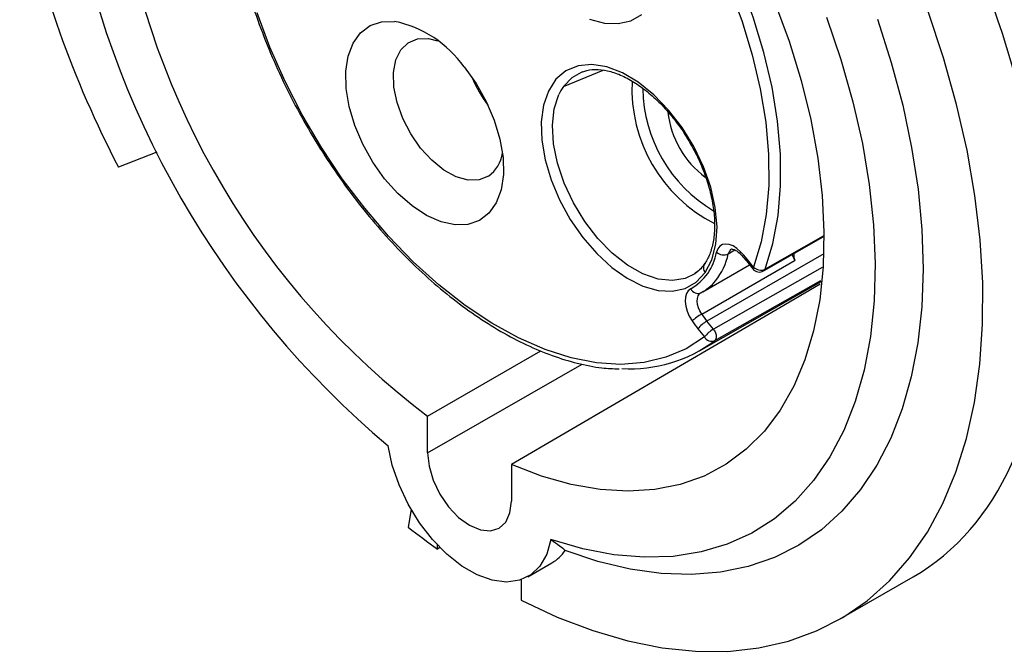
# Model space of a CAD drawing. Header units: inches. Extents: x 0 to 33, y 0 to 25.5.
# Tile 8 of 12: x 24.6 to 26.9, y 19 to 20.5. Entities that reach past the tile are written whole.
import ezdxf

# ---------------------------------------------------------------- set-up
doc = ezdxf.new("R2010")
doc.units = ezdxf.units.IN
doc.header["$LTSCALE"] = 3
doc.header["$MEASUREMENT"] = 0

msp = doc.modelspace()

# ---------------------------------------------------------------- linework, layer by layer
for p, q in [((25.8782, 20.351), (25.9706, 20.3888)), ((25.9202, 20.3848), (25.9237, 20.3861)), ((24.9337, 20.1982), (24.8445, 20.1632)), ((26.4822, 20.0029), (26.3471, 19.9261)), ((26.3451, 19.9232), (26.4823, 20.0012)), ((26.4835, 19.9622), (26.2118, 19.8053)), ((26.2616, 19.9619), (26.277, 19.9708)), ((26.2901, 19.961), (26.29, 19.9611)), ((26.1998, 19.8217), (26.417, 19.947)), ((26.2024, 19.8738), (26.311, 19.9364)), ((26.3037, 19.9455), (26.3187, 19.9268)), ((26.3202, 19.9311), (26.3051, 19.9498)), ((26.4796, 19.9303), (26.2269, 19.7866)), ((26.1946, 19.7361), (26.4794, 19.8981)), ((26.2305, 19.7601), (26.4764, 19.8999)), ((26.2269, 19.7866), (26.2118, 19.8053)), ((26.191, 19.7874), (26.206, 19.7687)), ((25.5627, 19.5846), (25.8258, 19.7364)), ((25.5627, 19.4992), (25.9219, 19.7054)), ((25.5627, 19.4992), (25.5627, 19.5846)), ((25.7575, 19.4721), (25.7575, 19.3867)), ((25.5245, 19.3672), (25.5176, 19.3258)), ((25.5855, 19.2752), (25.5855, 19.2848)), ((25.5914, 19.2786), (25.5855, 19.2752)), ((25.7959, 19.2109), (25.8516, 19.243)), ((25.7804, 19.2037), (25.7804, 19.1562)), ((26.5203, 19.1117), (26.691, 19.2102))]:
    msp.add_line(p, q)
at = {"flags": 128}
for points in [[(26.0322, 20.9722), (26.0429, 20.959), (26.095, 20.8901), (26.1436, 20.8174), (26.1881, 20.7418), (26.2281, 20.6639), (26.2632, 20.5845), (26.2931, 20.5045), (26.3174, 20.4245), (26.336, 20.3454), (26.3486, 20.2679), (26.3551, 20.1929), (26.3555, 20.121), (26.3498, 20.053), (26.338, 19.9894), (26.3202, 19.9311)], [(26.3471, 19.9261), (26.3653, 19.9858), (26.3774, 20.0507), (26.3833, 20.1203), (26.3829, 20.1938), (26.3762, 20.2705), (26.3633, 20.3497), (26.3443, 20.4305), (26.3194, 20.5123), (26.2889, 20.5941), (26.253, 20.6752), (26.2121, 20.7548), (26.1666, 20.8322), (26.117, 20.9064), (26.0637, 20.9769), (26.0589, 20.9829)], [(26.3693, 20.5484), (26.4028, 20.4566), (26.4308, 20.3649), (26.4531, 20.274), (26.4695, 20.1846), (26.4798, 20.0973), (26.484, 20.0129), (26.4821, 19.9319), (26.474, 19.8549), (26.4599, 19.7825), (26.4398, 19.7153), (26.4139, 19.6537), (26.3824, 19.5982), (26.3455, 19.5493), (26.3035, 19.5073), (26.2566, 19.4724), (26.2054, 19.445), (26.1501, 19.4253), (26.0911, 19.4134), (26.0289, 19.4094), (25.9639, 19.4133), (25.8967, 19.4251), (25.8278, 19.4448), (25.7575, 19.4721)], [(26.206, 19.7687), (26.1634, 19.7411), (26.1166, 19.7212), (26.0659, 19.709), (26.012, 19.7047), (25.9553, 19.7084), (25.8963, 19.7199), (25.8358, 19.7393), (25.7742, 19.7662), (25.7121, 19.8005), (25.6503, 19.8417), (25.5892, 19.8896), (25.5294, 19.9436), (25.4717, 20.0032), (25.4165, 20.0678), (25.3643, 20.1367), (25.3158, 20.2094), (25.2713, 20.285), (25.2313, 20.3629), (25.1962, 20.4423), (25.1663, 20.5223)], [(25.7804, 19.1562), (25.8639, 19.117), (25.9467, 19.0854), (26.0281, 19.0615), (26.1079, 19.0455), (26.1856, 19.0374), (26.2607, 19.0372), (26.3328, 19.0451), (26.4016, 19.0609), (26.4666, 19.0846), (26.5276, 19.1159), (26.5841, 19.1549), (26.636, 19.2012), (26.6828, 19.2545), (26.7243, 19.3147), (26.7604, 19.3813), (26.7908, 19.4541), (26.8154, 19.5326), (26.834, 19.6163), (26.8465, 19.7049), (26.8528, 19.7979), (26.853, 19.8947), (26.847, 19.9948), (26.8348, 20.0977), (26.8166, 20.2028), (26.7923, 20.3095), (26.7622, 20.4174), (26.7265, 20.5257)], [(26.4895, 20.5127), (26.5231, 20.414), (26.5511, 20.3157), (26.5732, 20.2184), (26.5893, 20.1228), (26.5993, 20.0296), (26.6031, 19.9392), (26.6007, 19.8523), (26.5922, 19.7695), (26.5775, 19.6914), (26.5568, 19.6183), (26.5302, 19.5509), (26.4978, 19.4896), (26.46, 19.4347), (26.4169, 19.3866), (26.3689, 19.3457), (26.3162, 19.3122), (26.2591, 19.2864), (26.1982, 19.2683), (26.1337, 19.2581), (26.0661, 19.256), (25.9958, 19.2618), (25.9233, 19.2756), (25.8491, 19.2972)], [(26.6084, 20.5075), (26.6405, 20.4072), (26.667, 20.3075), (26.6878, 20.209), (26.7027, 20.1124), (26.7116, 20.0181), (26.7145, 19.9267), (26.7113, 19.8389), (26.7021, 19.755), (26.687, 19.6758), (26.6659, 19.6015), (26.6391, 19.5328), (26.6067, 19.4699), (26.5689, 19.4133), (26.5259, 19.3633), (26.4781, 19.3202), (26.4256, 19.2843), (26.3688, 19.2558), (26.3081, 19.2349), (26.2438, 19.2216), (26.1762, 19.2162), (26.1059, 19.2185), (26.0333, 19.2286), (25.9587, 19.2465), (25.8826, 19.272)], [(25.9391, 20.508), (25.9736, 20.4987), (26.0059, 20.4975), (26.0351, 20.5042), (26.0603, 20.5188)], [(25.6476, 20.3966), (25.6753, 20.3579), (25.6989, 20.3161), (25.7177, 20.2725), (25.7309, 20.2288), (25.7381, 20.1863), (25.7391, 20.1465), (25.7338, 20.1108), (25.7224, 20.0804), (25.7053, 20.0563), (25.6831, 20.0394), (25.6566, 20.0303), (25.6266, 20.0292), (25.5942, 20.0362), (25.5604, 20.051), (25.5265, 20.0732), (25.4936, 20.102), (25.4629, 20.1364), (25.4352, 20.1752), (25.4118, 20.2171), (25.3932, 20.2606), (25.3802, 20.3044), (25.3732, 20.3468), (25.3724, 20.3865), (25.3779, 20.422), (25.3895, 20.4522), (25.4067, 20.4761), (25.4291, 20.4927), (25.4558, 20.5016), (25.4859, 20.5024)], [(25.7043, 20.1426), (25.6824, 20.1339), (25.657, 20.1335), (25.6293, 20.1412), (25.6007, 20.1568), (25.5726, 20.1794), (25.5465, 20.208), (25.5236, 20.241), (25.5051, 20.2769), (25.4919, 20.3138), (25.4846, 20.3499), (25.4837, 20.3835), (25.4892, 20.4128), (25.5007, 20.4363), (25.5178, 20.453), (25.5395, 20.4619), (25.5649, 20.4626), (25.5861, 20.4576)], [(26.2081, 19.9182), (26.2236, 19.948), (26.2329, 19.984), (26.2355, 20.025), (26.2314, 20.0698), (26.2209, 20.1167), (26.2041, 20.1644), (26.1817, 20.2113), (26.1543, 20.2558), (26.1229, 20.2964), (26.0886, 20.3319), (26.0523, 20.3611), (26.0154, 20.383), (25.979, 20.3969), (25.9442, 20.4024), (25.9123, 20.3993), (25.8843, 20.3877), (25.8611, 20.3679), (25.8434, 20.3406)], [(25.8782, 20.351), (25.8986, 20.3724), (25.9202, 20.3848)], [(25.8434, 20.3406), (25.832, 20.3074), (25.8269, 20.2688), (25.8282, 20.2261), (25.8359, 20.1806), (25.8498, 20.1338), (25.8695, 20.0871), (25.8942, 20.0421), (25.9233, 20.0001), (25.9558, 19.9624), (25.9906, 19.9304), (26.0268, 19.9049), (26.063, 19.8868), (26.0983, 19.8767), (26.1314, 19.8749), (26.1614, 19.8813), (26.1872, 19.896), (26.2081, 19.9182)], [(26.1835, 19.9155), (26.1617, 19.9047), (26.1316, 19.8995), (26.0983, 19.9031), (26.0631, 19.9152), (26.0272, 19.9356), (25.9919, 19.9634), (25.9583, 19.9976), (25.9278, 20.0371), (25.9015, 20.0805), (25.8801, 20.1262), (25.8645, 20.1725), (25.8553, 20.2179), (25.8528, 20.2608), (25.857, 20.2995), (25.8678, 20.3328)], [(26.2902, 19.9667), (26.2816, 19.9744), (26.2727, 19.9802), (26.2639, 19.9837), (26.2555, 19.9847), (26.2481, 19.9833), (26.2419, 19.9795), (26.2372, 19.9734), (26.2342, 19.9654)], [(26.29, 19.9611), (26.2897, 19.9614), (26.2893, 19.9627), (26.2895, 19.9645), (26.2902, 19.9667)], [(26.3037, 19.9455), (26.3036, 19.9456), (26.3035, 19.9466), (26.304, 19.948), (26.3051, 19.9498)], [(26.1889, 19.9194), (26.1876, 19.9184), (26.1835, 19.9155)], [(26.3187, 19.9268), (26.3186, 19.9269), (26.3186, 19.9279), (26.3191, 19.9293), (26.3202, 19.9311)], [(26.4754, 19.891), (26.3812, 19.836), (25.7575, 19.4721)], [(26.1745, 19.8805), (26.1687, 19.876), (26.1645, 19.8693), (26.162, 19.8608), (26.1615, 19.8508), (26.1628, 19.8399), (26.166, 19.8284), (26.1709, 19.8169), (26.1773, 19.806)], [(26.1998, 19.8217), (26.1956, 19.8289), (26.1923, 19.8366), (26.1902, 19.8442), (26.1893, 19.8516), (26.1897, 19.8582), (26.1913, 19.8639), (26.1941, 19.8683), (26.1974, 19.871)], [(25.8491, 19.2972), (25.8395, 19.2632), (25.8237, 19.2355), (25.8024, 19.215), (25.7762, 19.2024), (25.746, 19.1981), (25.7128, 19.2024), (25.6779, 19.215), (25.6423, 19.2355), (25.6074, 19.2633), (25.5742, 19.2973), (25.544, 19.3364), (25.5178, 19.3793), (25.4965, 19.4244), (25.4807, 19.4703), (25.4711, 19.5154)], [(25.5627, 19.4992), (25.566, 19.4681), (25.5757, 19.4354), (25.5912, 19.4031), (25.6114, 19.3736), (25.6349, 19.3488), (25.6601, 19.3304), (25.6853, 19.3197), (25.7088, 19.3173), (25.729, 19.3236), (25.7445, 19.3379), (25.7542, 19.3595), (25.7575, 19.3867)]]:
    msp.add_lwpolyline(points, dxfattribs=at)
for centre, radius, start, end in [((27.033, 21.3053), 2.4687, 191.5784, 207.5586), ((26.8572, 21.164), 2.1539, 189.7902, 229.9447), ((26.6842, 21.0659), 1.858, 188.5186, 232.8714), ((25.4333, 20.2457), 0.2621, 35.1545, 78.4283), ((25.9511, 20.4941), 0.3104, 203.0338, 216.9608), ((25.9754, 20.2831), 0.1185, 145.0543, 155.1964), ((26.39, 20.3458), 0.3523, 177.1666, 242.9249), ((26.3969, 20.3497), 0.3338, 180.6541, 239.449), ((26.3409, 20.3173), 0.2215, 186.6215, 233.1384), ((25.6564, 20.2084), 0.0814, 306.0034, 351.4304), ((26.1137, 19.9867), 0.1223, 299.7935, 350.0052), ((26.1122, 19.9937), 0.1528, 321.7559, 347.9742), ((26.2506, 19.9849), 0.0255, 229.7969, 295.6604), ((26.2776, 19.9592), 0.0162, 121.2856, 170.2575), ((26.1103, 19.7934), 0.2498, 38.7551, 43.9235), ((26.2189, 19.9291), 0.0153, 133.1713, 225.1557), ((26.3341, 19.9391), 0.0197, 218.7946, 299.4904), ((26.3372, 19.9478), 0.0239, 224.534, 294.6696), ((26.1476, 19.9681), 0.1091, 297.4648, 320.8017), ((26.1908, 19.8876), 0.0178, 203.6493, 293.7077), ((26.2818, 19.6797), 0.1639, 119.9899, 129.6005), ((26.3963, 19.9535), 0.2366, 213.8567, 218.7702), ((26.401, 19.9561), 0.2694, 213.8567, 218.7702), ((26.2495, 19.7404), 0.0751, 120.1044, 141.2295), ((26.2646, 19.7216), 0.0751, 120.1044, 141.2295), ((26.0335, 20.0226), 0.3282, 266.6759, 306.8716), ((26.2229, 19.7777), 0.0191, 208.1497, 293.2423), ((26.6592, 20.7857), 1.8532, 231.9753, 234.5954), ((25.8038, 19.3251), 0.095, 300.1701, 325.9864)]:
    msp.add_arc(centre, radius, start, end)
msp.add_ellipse((25.8605, 20.5889), major_axis=(-0.8421, 1.3718), ratio=0.55852, start_param=3.126505, end_param=4.610636)
for points, knots in [([(25.1028, 20.7915), (25.104, 20.7779), (25.1075, 20.7403), (25.1192, 20.6764), (25.1373, 20.6007), (25.1607, 20.5243), (25.189, 20.4479), (25.222, 20.3722), (25.2594, 20.2977), (25.3009, 20.2251), (25.3462, 20.155), (25.3948, 20.0881), (25.4463, 20.0247), (25.5004, 19.9656), (25.5566, 19.9112), (25.6143, 19.8619), (25.6733, 19.8182), (25.7329, 19.7805), (25.7927, 19.7491), (25.8521, 19.7243), (25.9108, 19.7065), (25.9629, 19.696), (25.9945, 19.6947), (26.0076, 19.6941)], [0, 0, 0, 0, 0.027947, 0.077266, 0.126564, 0.175841, 0.2251, 0.274345, 0.323582, 0.372814, 0.422047, 0.471286, 0.520536, 0.569801, 0.619088, 0.668401, 0.717743, 0.767117, 0.816519, 0.865941, 0.915349, 0.964701, 1, 1, 1, 1]), ([(25.9236, 20.3851), (25.9266, 20.3864), (25.9369, 20.3909), (25.9586, 20.3916), (25.9876, 20.3871), (26.0185, 20.3754), (26.0499, 20.3574), (26.0813, 20.3335), (26.1117, 20.3042), (26.1399, 20.2701), (26.158, 20.2455), (26.1654, 20.232), (26.1655, 20.2319)], [0, 0, 0, 0, 0.050659, 0.17644, 0.297127, 0.414693, 0.531274, 0.647745, 0.764422, 0.881385, 0.998568, 1, 1, 1, 1]), ([(26.1655, 20.2319), (26.1731, 20.2188), (26.1883, 20.1926), (26.206, 20.1512), (26.2193, 20.1097), (26.2276, 20.0692), (26.2306, 20.0312), (26.2285, 19.9966), (26.2214, 19.967), (26.2133, 19.9474), (26.2068, 19.9396), (26.2054, 19.938)], [0, 0, 0, 0, 0.120342, 0.242141, 0.363734, 0.484984, 0.605778, 0.726083, 0.846111, 0.966339, 1, 1, 1, 1]), ([(26.2693, 19.973), (26.2692, 19.9731), (26.2691, 19.9733), (26.2748, 19.9724), (26.2825, 19.9681), (26.2877, 19.9632), (26.29, 19.9611)], [0, 0, 0, 0, 0.302546, 0.55103, 0.806347, 1, 1, 1, 1]), ([(26.29, 19.9611), (26.2937, 19.9571), (26.2983, 19.9521), (26.3027, 19.9467), (26.3037, 19.9455)], [0, 0, 0, 0, 0.787684, 1, 1, 1, 1]), ([(26.417, 19.947), (26.4142, 19.9514), (26.4112, 19.9562), (26.4099, 19.9612), (26.4097, 19.9617)], [0, 0, 0, 0, 0.8988514, 1, 1, 1, 1]), ([(26.417, 19.947), (26.4165, 19.948), (26.4145, 19.9527), (26.4141, 19.958), (26.4146, 19.9623), (26.4147, 19.9627)], [0, 0, 0, 0, 0.1960713, 0.9203022, 1, 1, 1, 1]), ([(26.2054, 19.938), (26.202, 19.933), (26.1959, 19.9241), (26.1876, 19.919), (26.1839, 19.9168)], [0, 0, 0, 0, 0.556405, 1, 1, 1, 1]), ([(26.3471, 19.9261), (26.3468, 19.9254), (26.346, 19.9237), (26.3448, 19.9223), (26.3438, 19.922), (26.3438, 19.922)], [0, 0, 0, 0, 0.421631, 0.968921, 1, 1, 1, 1]), ([(26.2269, 19.7866), (26.2289, 19.7841), (26.2323, 19.7782), (26.2347, 19.7675), (26.2327, 19.7618), (26.2305, 19.7601)], [0, 0, 0, 0, 0.285714, 0.571429, 1, 1, 1, 1])]:
    msp.add_open_spline(points, degree=3, knots=knots)
msp.add_open_spline([(25.8491, 19.2972), (25.8648, 19.2868), (25.8763, 19.2781), (25.8826, 19.272)], degree=3)

doc.saveas('drawing.dxf')
